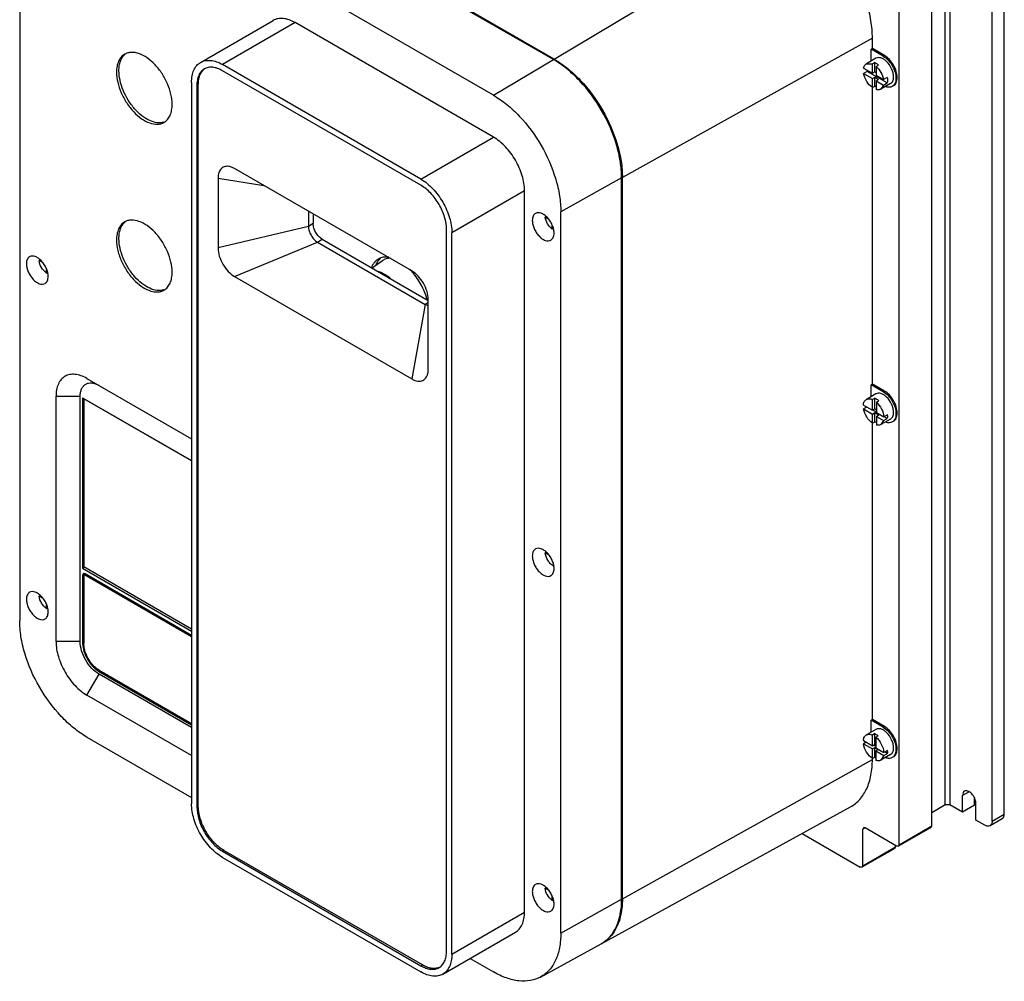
# Model space of a CAD drawing. Header units: millimetres. Extents: x 43 to 330, y 49 to 471.
# Tile 1 of 2: x 43 to 330, y 49 to 330. Entities that reach past the tile are written whole.
import ezdxf

# ---------------------------------------------------------------- set-up
doc = ezdxf.new("R2010")
doc.units = ezdxf.units.MM
doc.header["$LTSCALE"] = 33.844237
doc.layers.get('0').update_dxf_attribs({"linetype": 'CONTINUOUS'})

msp = doc.modelspace()

# ---------------------------------------------------------------- linework, layer by layer
at = {"color": 7}
for p, q in [((198.49, 318.61), (79.7, 387.19)), ((198.7, 318.75), (79.91, 387.33)), ((181.03, 308.17), (62.23, 376.76)), ((312.9, 100.92), (312.9, 374.94)), ((314.31, 374.94), (314.31, 100.92)), ((42.59, 365.42), (42.59, 154.76)), ((326.69, 96.23), (326.69, 365.34)), ((330.22, 98.27), (330.22, 367.39)), ((198.7, 318.75), (270.47, 361.63)), ((309.01, 94.84), (309.01, 346.32)), ((299.47, 89.33), (299.47, 340.81)), ((95.44, 317.79), (116.65, 330.03)), ((123.04, 329.4), (101.83, 317.15)), ((181.02, 295.93), (123.04, 329.4)), ((291.69, 324.89), (218.66, 284.17)), ((291.69, 321.83), (291.69, 324.89)), ((291.69, 321.83), (291.33, 321.62)), ((291.33, 318.16), (291.33, 321.62)), ((294.87, 319.58), (291.33, 321.62)), ((295.22, 319.78), (291.69, 321.83)), ((294.87, 319.58), (295.22, 319.78)), ((159.81, 283.68), (101.83, 317.15)), ((181.03, 308.17), (198.49, 318.61)), ((292.74, 318.97), (289.92, 317.34)), ((289.92, 317.34), (291.69, 317.31)), ((292.4, 317.72), (291.69, 317.31)), ((291.69, 314.65), (291.69, 317.31)), ((292.4, 315.05), (292.4, 317.72)), ((292.79, 316.58), (293.5, 316.99)), ((292.79, 316.58), (292.79, 314.01)), ((159.81, 281.88), (101.83, 315.36)), ((289.11, 316.13), (291.69, 314.65)), ((290.18, 315.15), (289.12, 314.54)), ((289.12, 314.54), (291.69, 313.05)), ((296.02, 311.78), (290.18, 315.15)), ((291.69, 314.65), (292.4, 315.05)), ((292.4, 315.05), (292.79, 314.83)), ((292.79, 314.01), (294.97, 312.75)), ((92.79, 311.94), (92.79, 101.28)), ((94.77, 311.28), (94.35, 311.04)), ((94.35, 311.04), (94.35, 100.38)), ((94.77, 100.63), (94.77, 311.28)), ((291.69, 313.05), (292.4, 313.46)), ((291.69, 310.41), (291.69, 313.05)), ((291.69, 310.41), (292.4, 310.82)), ((292.4, 313.46), (293.5, 312.83)), ((292.4, 310.82), (292.4, 313.46)), ((292.79, 312.42), (293.5, 312.83)), ((292.79, 312.42), (294.96, 311.16)), ((292.79, 312.42), (292.79, 309.87)), ((296.99, 311.61), (294.17, 309.98)), ((294.96, 311.16), (294.17, 309.98)), ((294.96, 311.16), (296.02, 311.78)), ((296.03, 313.37), (294.97, 312.75)), ((291.69, 223.84), (291.69, 310.41)), ((159.81, 283.68), (181.02, 295.93)), ((105.36, 286.77), (103.99, 287.33)), ((157.13, 256.88), (105.36, 286.77)), ((100.54, 283.99), (100.54, 263.58)), ((100.54, 283.99), (113.92, 281.83)), ((218.44, 284.06), (200.67, 274.15)), ((218.44, 73.4), (218.44, 284.06)), ((218.66, 73.52), (218.66, 284.17)), ((190.06, 280.27), (168.85, 268.03)), ((190.06, 69.62), (190.06, 280.27)), ((126.93, 274.32), (126.93, 269.87)), ((128.34, 273.5), (128.34, 270.69)), ((200.67, 63.49), (200.67, 274.15)), ((128.34, 270.69), (126.93, 269.87)), ((196.41, 272.75), (196.11, 272.57)), ((196.11, 272.57), (196.94, 272.09)), ((198.11, 269.1), (198.11, 270.38)), ((126.93, 269.87), (100.54, 263.58)), ((167.29, 58.27), (167.29, 268.92)), ((168.85, 57.37), (168.85, 268.03)), ((198.11, 269.1), (198.38, 269.26)), ((105.35, 255.24), (129.56, 265.32)), ((129.56, 265.32), (130.98, 266.13)), ((129.56, 265.32), (161.07, 247.12)), ((130.98, 266.13), (161.95, 248.25)), ((48.59, 260.11), (48.23, 259.91)), ((49.22, 259.34), (48.23, 259.91)), ((145.51, 257.74), (148.61, 259.91)), ((50.42, 256.23), (50.42, 257.31)), ((50.42, 256.23), (50.65, 256.37)), ((105.36, 255.23), (157.13, 225.35)), ((161.95, 247.63), (161.07, 247.12)), ((161.95, 228.13), (161.95, 248.53)), ((161.07, 247.12), (157.13, 225.34)), ((161.93, 227.64), (161.95, 228.13)), ((62.23, 225.48), (92.79, 207.83)), ((291.69, 223.84), (291.33, 223.64)), ((294.87, 221.6), (291.33, 223.64)), ((291.33, 220.18), (291.33, 223.64)), ((295.22, 221.8), (291.69, 223.84)), ((294.87, 221.6), (295.22, 221.8)), ((53.2, 148.64), (53.2, 220.26)), ((53.2, 220.26), (60.27, 220.26)), ((60.27, 148.64), (60.27, 220.26)), ((60.97, 219.85), (60.97, 170.04)), ((60.97, 219.85), (92.79, 201.48)), ((61.43, 219.59), (61.36, 219.55)), ((61.36, 219.55), (61.36, 170.56)), ((92.79, 201.4), (61.36, 219.55)), ((292.74, 220.99), (289.92, 219.36)), ((292.4, 219.74), (291.69, 219.33)), ((291.69, 216.19), (291.69, 219.33)), ((292.4, 216.6), (292.4, 219.74)), ((292.86, 218.54), (293.57, 218.95)), ((289.05, 217.72), (291.69, 216.19)), ((290.08, 217.12), (289.12, 216.56)), ((289.12, 216.56), (291.69, 215.08)), ((291.69, 216.19), (292.4, 216.6)), ((292.86, 215.63), (291.79, 216.25)), ((292.4, 216.6), (292.86, 216.33)), ((292.86, 218.54), (292.86, 215.51)), ((291.69, 215.08), (292.4, 215.49)), ((291.69, 212.43), (291.69, 215.08)), ((292.4, 215.49), (293.57, 214.81)), ((292.4, 212.84), (292.4, 215.49)), ((292.86, 215.51), (295.03, 214.26)), ((292.86, 214.4), (293.57, 214.81)), ((292.86, 214.4), (294.96, 213.19)), ((292.86, 214.4), (292.86, 211.87)), ((296.99, 213.63), (294.17, 212)), ((294.96, 213.19), (294.17, 212)), ((294.96, 213.19), (296.03, 213.8)), ((296.1, 214.87), (295.03, 214.26)), ((296.03, 213.8), (295.13, 214.32)), ((291.69, 212.43), (292.4, 212.84)), ((291.69, 125.86), (291.69, 212.43)), ((196.44, 174.76), (196.1, 174.56)), ((196.1, 174.56), (196.98, 174.05)), ((60.97, 170.04), (61.61, 170.41)), ((60.97, 170.04), (92.79, 151.68)), ((61.36, 170.56), (92.79, 152.41)), ((198.41, 170.79), (198.41, 171.17)), ((198.41, 170.79), (198.69, 170.95)), ((61.18, 168.46), (60.97, 168)), ((61.68, 168.41), (60.97, 168)), ((60.97, 168), (60.97, 148.23)), ((92.79, 150.04), (61.33, 168.21)), ((61.33, 168.21), (61.33, 148.04)), ((92.79, 150.45), (61.68, 168.41)), ((48.6, 162.13), (48.24, 161.92)), ((49.22, 161.35), (48.24, 161.92)), ((50.42, 158.28), (50.42, 159.33)), ((50.42, 158.28), (50.69, 158.44)), ((60.27, 148.64), (53.2, 148.64)), ((60.97, 148.23), (61.33, 148.43)), ((62.23, 132.98), (65.77, 139.11)), ((66.12, 140.13), (65.77, 139.92)), ((65.77, 139.92), (92.79, 124.32)), ((92.79, 123.51), (65.77, 139.11)), ((65.78, 140.32), (92.79, 124.73)), ((92.79, 115.34), (62.23, 132.98)), ((291.69, 125.86), (291.33, 125.66)), ((294.87, 123.62), (291.33, 125.66)), ((291.33, 122.2), (291.33, 125.66)), ((295.22, 123.82), (291.69, 125.86)), ((294.87, 123.62), (295.22, 123.82)), ((292.74, 123.01), (289.92, 121.38)), ((292.4, 121.76), (291.69, 121.35)), ((291.69, 118.18), (291.69, 121.35)), ((292.4, 118.59), (292.4, 121.76)), ((292.65, 120.75), (293.36, 121.15)), ((62.23, 120.74), (92.79, 103.09)), ((289.05, 119.71), (291.69, 118.18)), ((289.85, 119.24), (289.08, 118.8)), ((289.08, 118.8), (291.69, 117.29)), ((291.69, 118.18), (292.4, 118.59)), ((292.65, 117.96), (291.98, 118.35)), ((292.4, 118.59), (292.65, 118.44)), ((292.65, 120.75), (292.65, 117.63)), ((291.69, 117.29), (292.4, 117.7)), ((291.69, 114.45), (291.69, 117.29)), ((292.4, 117.7), (293.36, 117.15)), ((292.4, 114.86), (292.4, 117.7)), ((292.65, 117.63), (295.04, 116.25)), ((292.65, 116.74), (293.36, 117.15)), ((292.65, 116.74), (295, 115.38)), ((292.65, 116.74), (292.65, 113.95)), ((296.99, 115.65), (294.17, 114.02)), ((295, 115.38), (294.17, 114.02)), ((295, 115.38), (296.06, 115.99)), ((296.1, 116.86), (295.04, 116.25)), ((296.06, 115.99), (295.33, 116.42)), ((218.66, 73.52), (291.69, 114.23)), ((291.69, 114.45), (292.4, 114.86)), ((291.69, 114.23), (291.69, 114.45)), ((319.94, 104.78), (318.03, 103.68)), ((318.03, 98.78), (318.03, 103.68)), ((312.9, 100.92), (309.01, 98.67)), ((318.03, 98.78), (314.31, 100.92)), ((321.56, 100.82), (318.03, 98.78)), ((321.56, 100.82), (321.56, 102.75)), ((321.92, 96.53), (321.92, 101.43)), ((94.35, 100.38), (94.77, 100.63)), ((212.64, 60.49), (285.29, 100.39)), ((326.69, 96.23), (330.22, 98.27)), ((324.57, 95), (321.92, 96.53)), ((329.6, 96.89), (326.07, 94.85)), ((271.14, 92.62), (288.15, 82.79)), ((289.07, 94.27), (288.86, 93.82)), ((289.57, 94.22), (288.86, 93.82)), ((288.86, 83.2), (288.86, 93.82)), ((289.57, 94.22), (289.07, 94.27)), ((298.76, 88.92), (289.57, 94.22)), ((299.26, 88.87), (308.8, 94.38)), ((299.47, 89.33), (309.01, 94.84)), ((308.8, 94.38), (309.01, 94.84)), ((299.47, 89.33), (299.26, 88.87)), ((102.25, 87.67), (101.83, 87.43)), ((101.83, 87.43), (159.81, 53.95)), ((160.24, 54.2), (102.25, 87.67)), ((298.2, 88.26), (288.65, 82.74)), ((288.86, 83.2), (298.41, 88.71)), ((298.2, 88.26), (298.41, 88.71)), ((298.41, 88.71), (298.41, 89.12)), ((299.26, 88.87), (298.76, 88.92)), ((101.83, 85.63), (159.81, 52.15)), ((288.65, 82.74), (288.15, 82.79)), ((288.86, 83.2), (288.65, 82.74)), ((196.42, 76.78), (196.1, 76.6)), ((196.1, 76.6), (196.96, 76.1)), ((198.11, 73.05), (198.11, 74.42)), ((198.11, 73.05), (198.4, 73.21)), ((200.67, 63.49), (218.44, 73.4)), ((168.85, 57.37), (190.06, 69.62)), ((166.2, 51.52), (187.41, 63.77)), ((194.74, 50.68), (212.42, 60.39)), ((174.16, 56.12), (181.03, 52.15)), ((159.81, 53.95), (160.24, 54.2))]:
    msp.add_line(p, q, dxfattribs=at)
for centre, radius, start, end in [((75.92, 317.21), 3.91, 124.7195, 131.4983), ((290.64, 316.09), 1.45, 120.0894, 133.0135), ((295.21, 316.09), 5.11, 186.0017, 190.5351), ((75.92, 268.22), 3.91, 124.7195, 131.4983), ((143.55, 244.52), 18.26, 42.3221, 44.6966), ((143.11, 244.12), 18.84, 40.9419, 42.3241), ((293.18, 214.46), 2.92, 346.8884, 351.6572), ((291.83, 214.55), 4.28, 0.0457, 4.2786), ((294.67, 215.95), 3.84, 240.7478, 241.9479), ((67.51, 148.23), 6.54, 180.0112, 181.9798), ((69.04, 145.59), 6.54, 238.0207, 239.9893), ((292.42, 119.46), 3.39, 173.4403, 175.8532), ((292.94, 116.52), 3.17, 350.4046, 353.8185), ((291.86, 116.57), 4.25, 0.0375, 3.8743), ((294.99, 118.49), 4.46, 234.5137, 238.3738), ((192.35, 73.52), 26.31, 359.6322, 0.0003), ((207.9, 68.62), 9.39, 298.772, 299.3724), ((208.11, 68.75), 9.42, 297.4038, 297.8763), ((208.12, 68.74), 9.4, 297.8762, 298.7719), ((207.91, 68.61), 9.38, 299.3724, 300.0831)]:
    msp.add_arc(centre, radius, start, end, dxfattribs=at)
for points, knots in [([(291.69, 324.89), (291.69, 326.56), (291.38, 330.05), (289.71, 337.22), (285.84, 346), (280.17, 353.75), (274.8, 358.78), (271.93, 360.79), (270.47, 361.63)], [0, 0, 0, 0, 0.114257, 0.23754, 0.500001, 0.762462, 0.885743, 1, 1, 1, 1]), ([(123.04, 329.4), (122.48, 329.72), (121.36, 330.26), (119.65, 330.67), (118.04, 330.63), (117.07, 330.28), (116.65, 330.03)], [0, 0, 0, 0, 0.289775, 0.549069, 0.782225, 1, 1, 1, 1]), ([(73.26, 320.18), (72.88, 319.96), (72.17, 319.36), (71.41, 318.13), (70.96, 316.61), (70.87, 315.5), (70.87, 314.92)], [0, 0, 0, 0, 0.21778, 0.450924, 0.71026, 1, 1, 1, 1]), ([(71.58, 315.32), (71.58, 315.82), (71.65, 316.78), (71.97, 318.12), (72.52, 319.26), (73.05, 319.88), (73.33, 320.13)], [0, 0, 0, 0, 0.285141, 0.544939, 0.781174, 1, 1, 1, 1]), ([(87.14, 305.53), (87.14, 306.51), (86.86, 308.58), (85.84, 311.61), (84.25, 314.53), (82.25, 317.11), (79.97, 319.12), (77.6, 320.42), (75.59, 320.81), (74.16, 320.6), (73.54, 320.34), (73.26, 320.18)], [0, 0, 0, 0, 0.128751, 0.270397, 0.417617, 0.562023, 0.695751, 0.813065, 0.912472, 0.957121, 1, 1, 1, 1]), ([(294.87, 319.58), (295.4, 319.28), (296.39, 318.44), (297.56, 316.85), (298.35, 315.04), (298.58, 313.76), (298.58, 313.15)], [0, 0, 0, 0, 0.237252, 0.499999, 0.762746, 1, 1, 1, 1]), ([(298.94, 313.35), (298.94, 313.96), (298.71, 315.25), (297.91, 317.05), (296.75, 318.64), (295.75, 319.48), (295.22, 319.78)], [0, 0, 0, 0, 0.237254, 0.500001, 0.762748, 1, 1, 1, 1]), ([(92.79, 311.94), (92.79, 312.58), (92.89, 313.82), (93.39, 315.51), (94.23, 316.88), (95.02, 317.54), (95.44, 317.79)], [0, 0, 0, 0, 0.289776, 0.54907, 0.782226, 1, 1, 1, 1]), ([(95.44, 317.79), (95.86, 318.03), (96.83, 318.38), (98.44, 318.42), (100.15, 318.01), (101.27, 317.48), (101.83, 317.15)], [0, 0, 0, 0, 0.217775, 0.450931, 0.710225, 1, 1, 1, 1]), ([(218.44, 284.06), (218.44, 285.64), (218.15, 288.92), (216.58, 295.65), (212.94, 303.92), (207.6, 311.2), (202.55, 315.93), (199.86, 317.82), (198.49, 318.61)], [0, 0, 0, 0, 0.114257, 0.23754, 0.500001, 0.762462, 0.885743, 1, 1, 1, 1]), ([(198.7, 318.75), (200.07, 317.96), (202.77, 316.06), (207.82, 311.34), (213.16, 304.04), (216.81, 295.78), (218.38, 289.03), (218.66, 285.75), (218.66, 284.17)], [0, 0, 0, 0, 0.114257, 0.237538, 0.499999, 0.76246, 0.885743, 1, 1, 1, 1]), ([(289.11, 316.13), (289.12, 316.18), (289.16, 316.33), (289.22, 316.49), (289.27, 316.6)], [0, 0, 0, 0, 0.258688, 1, 1, 1, 1]), ([(289.27, 316.6), (289.29, 316.65), (289.39, 316.85), (289.53, 317.03), (289.65, 317.15)], [0, 0, 0, 0, 0.26198, 1, 1, 1, 1]), ([(292.4, 317.72), (292.49, 317.67), (292.89, 317.48), (293.25, 317.22), (293.5, 316.99)], [0, 0, 0, 0, 0.234004, 1, 1, 1, 1]), ([(295.82, 318.04), (295.57, 318.28), (295.06, 318.69), (294.23, 319.1), (293.44, 319.22), (292.94, 319.09), (292.74, 318.97)], [0, 0, 0, 0, 0.303924, 0.570477, 0.798322, 1, 1, 1, 1]), ([(292.79, 316.58), (293.35, 316.09), (294.29, 314.9), (294.84, 313.48), (294.97, 312.75)], [0, 0, 0, 0, 0.501151, 1, 1, 1, 1]), ([(297.87, 313.56), (297.87, 313.94), (297.76, 314.76), (297.19, 316.34), (296.44, 317.44), (295.82, 318.04)], [0, 0, 0, 0, 0.230532, 0.484746, 1, 1, 1, 1]), ([(70.87, 314.92), (70.87, 313.93), (71.15, 311.87), (72.18, 308.83), (73.76, 305.91), (75.77, 303.34), (78.04, 301.32), (80.41, 300.02), (82.42, 299.63), (83.85, 299.84), (84.47, 300.1), (84.76, 300.26)], [0, 0, 0, 0, 0.128751, 0.270397, 0.417617, 0.562023, 0.695751, 0.813065, 0.912472, 0.957121, 1, 1, 1, 1]), ([(84.73, 300.34), (84.1, 300.14), (82.64, 300.04), (80.41, 300.75), (78.16, 302.18), (76.05, 304.23), (74.2, 306.75), (72.76, 309.56), (71.83, 312.44), (71.58, 314.39), (71.58, 315.32)], [0, 0, 0, 0, 0.089055, 0.192509, 0.312837, 0.447413, 0.590566, 0.735146, 0.873748, 1, 1, 1, 1]), ([(96.54, 315.88), (96.19, 315.68), (95.54, 315.13), (94.84, 313.99), (94.43, 312.59), (94.35, 311.57), (94.35, 311.04)], [0, 0, 0, 0, 0.217783, 0.45091, 0.710297, 1, 1, 1, 1]), ([(94.77, 311.28), (94.77, 311.77), (94.84, 312.7), (95.18, 313.99), (95.74, 315.07), (96.28, 315.64), (96.57, 315.86)], [0, 0, 0, 0, 0.28681, 0.546649, 0.781841, 1, 1, 1, 1]), ([(101.83, 315.36), (101.36, 315.63), (100.44, 316.06), (99.02, 316.41), (97.69, 316.37), (96.89, 316.08), (96.54, 315.88)], [0, 0, 0, 0, 0.289702, 0.549088, 0.782216, 1, 1, 1, 1]), ([(291.69, 310.41), (291.03, 310.89), (289.92, 312.16), (289.27, 313.72), (289.12, 314.54)], [0, 0, 0, 0, 0.493966, 1, 1, 1, 1]), ([(296.99, 311.61), (297.13, 311.69), (297.4, 311.91), (297.68, 312.37), (297.84, 312.93), (297.87, 313.34), (297.87, 313.56)], [0, 0, 0, 0, 0.217724, 0.450873, 0.710468, 1, 1, 1, 1]), ([(297.49, 310.75), (297.25, 310.6), (296.63, 310.43), (296.01, 310.54), (295.7, 310.63)], [0, 0, 0, 0, 0.468842, 1, 1, 1, 1]), ([(296.11, 312.54), (296.11, 312.47), (296.1, 312.22), (296.07, 311.96), (296.02, 311.78)], [0, 0, 0, 0, 0.262265, 1, 1, 1, 1]), ([(296.03, 313.37), (296.04, 313.3), (296.09, 313.02), (296.11, 312.74), (296.11, 312.54)], [0, 0, 0, 0, 0.259293, 1, 1, 1, 1]), ([(298.58, 313.15), (298.58, 312.88), (298.54, 312.38), (298.34, 311.68), (297.99, 311.12), (297.67, 310.85), (297.49, 310.75)], [0, 0, 0, 0, 0.28954, 0.549117, 0.782255, 1, 1, 1, 1]), ([(297.85, 310.95), (298.02, 311.05), (298.35, 311.32), (298.69, 311.89), (298.89, 312.58), (298.94, 313.09), (298.94, 313.35)], [0, 0, 0, 0, 0.217745, 0.450883, 0.71046, 1, 1, 1, 1]), ([(181.03, 308.17), (182.37, 307.4), (185.03, 305.53), (190, 300.88), (195.25, 293.71), (198.84, 285.57), (200.38, 278.94), (200.67, 275.7), (200.67, 274.15)], [0, 0, 0, 0, 0.114257, 0.237538, 0.499999, 0.76246, 0.885743, 1, 1, 1, 1]), ([(293.58, 309.79), (293.52, 309.78), (293.26, 309.77), (292.99, 309.81), (292.79, 309.87)], [0, 0, 0, 0, 0.23688, 1, 1, 1, 1]), ([(294.17, 309.98), (294.03, 309.9), (293.84, 309.83), (293.64, 309.8), (293.58, 309.79)], [0, 0, 0, 0, 0.742969, 1, 1, 1, 1]), ([(84.76, 300.26), (85.13, 300.48), (85.84, 301.08), (86.6, 302.31), (87.05, 303.84), (87.14, 304.94), (87.14, 305.53)], [0, 0, 0, 0, 0.21778, 0.450924, 0.71026, 1, 1, 1, 1]), ([(190.06, 280.27), (190.06, 281.75), (189.51, 284.88), (187.57, 289.27), (184.74, 293.14), (182.31, 295.18), (181.02, 295.93)], [0, 0, 0, 0, 0.237229, 0.500001, 0.762772, 1, 1, 1, 1]), ([(103.99, 287.33), (103.54, 287.44), (102.83, 287.48), (101.99, 287.17), (101.28, 286.64), (100.66, 285.54), (100.54, 284.53), (100.54, 283.99)], [0, 0, 0, 0, 0.245462, 0.358035, 0.470024, 0.711456, 1, 1, 1, 1]), ([(159.81, 283.68), (161.09, 282.94), (163.52, 280.89), (166.36, 277.02), (168.29, 272.63), (168.85, 269.51), (168.85, 268.03)], [0, 0, 0, 0, 0.237228, 0.499999, 0.762771, 1, 1, 1, 1]), ([(167.29, 268.92), (167.29, 270.15), (166.83, 272.74), (165.23, 276.37), (162.88, 279.58), (160.87, 281.27), (159.81, 281.88)], [0, 0, 0, 0, 0.237241, 0.500001, 0.76276, 1, 1, 1, 1]), ([(193.27, 273.67), (193.12, 273.59), (192.85, 273.35), (192.55, 272.87), (192.37, 272.27), (192.34, 271.84), (192.34, 271.61)], [0, 0, 0, 0, 0.217724, 0.450873, 0.710468, 1, 1, 1, 1]), ([(198.7, 267.94), (198.7, 268.32), (198.6, 269.13), (198.19, 270.32), (197.58, 271.46), (196.79, 272.47), (195.9, 273.26), (194.97, 273.76), (194.06, 273.95), (193.5, 273.8), (193.27, 273.67)], [0, 0, 0, 0, 0.128825, 0.270598, 0.417898, 0.562393, 0.696206, 0.813598, 0.913066, 1, 1, 1, 1]), ([(73.26, 271.19), (72.88, 270.97), (72.17, 270.37), (71.41, 269.14), (70.96, 267.62), (70.87, 266.51), (70.87, 265.93)], [0, 0, 0, 0, 0.21778, 0.450924, 0.71026, 1, 1, 1, 1]), ([(71.58, 266.33), (71.58, 266.83), (71.65, 267.79), (71.97, 269.13), (72.52, 270.27), (73.05, 270.89), (73.33, 271.14)], [0, 0, 0, 0, 0.285141, 0.544939, 0.781174, 1, 1, 1, 1]), ([(87.14, 256.54), (87.14, 257.52), (86.86, 259.59), (85.84, 262.62), (84.25, 265.54), (82.25, 268.12), (79.97, 270.13), (77.6, 271.43), (75.59, 271.82), (74.16, 271.61), (73.54, 271.35), (73.26, 271.19)], [0, 0, 0, 0, 0.128751, 0.270397, 0.417617, 0.562023, 0.695751, 0.813065, 0.912472, 0.957121, 1, 1, 1, 1]), ([(130.98, 266.13), (130.6, 266.35), (129.89, 266.94), (129.07, 268.07), (128.51, 269.35), (128.34, 270.26), (128.34, 270.69)], [0, 0, 0, 0, 0.237252, 0.499999, 0.762746, 1, 1, 1, 1]), ([(192.34, 271.61), (192.34, 271.23), (192.45, 270.42), (192.85, 269.23), (193.47, 268.09), (194.25, 267.08), (195.14, 266.29), (196.07, 265.78), (196.98, 265.6), (197.55, 265.75), (197.77, 265.88)], [0, 0, 0, 0, 0.128825, 0.270598, 0.417898, 0.562393, 0.696206, 0.813598, 0.913066, 1, 1, 1, 1]), ([(198.11, 269.1), (197.57, 269.52), (196.7, 270.6), (196.2, 271.9), (196.11, 272.57)], [0, 0, 0, 0, 0.500099, 1, 1, 1, 1]), ([(126.93, 269.87), (126.93, 269.44), (127.09, 268.53), (127.66, 267.25), (128.48, 266.13), (129.19, 265.53), (129.56, 265.32)], [0, 0, 0, 0, 0.237221, 0.499998, 0.762775, 1, 1, 1, 1]), ([(197.77, 265.88), (197.92, 265.96), (198.2, 266.2), (198.49, 266.68), (198.67, 267.28), (198.7, 267.71), (198.7, 267.94)], [0, 0, 0, 0, 0.217724, 0.450873, 0.710468, 1, 1, 1, 1]), ([(70.87, 265.93), (70.87, 264.88), (71.18, 262.68), (72.33, 259.46), (74.08, 256.41), (75.61, 254.6), (76.44, 253.8)], [0, 0, 0, 0, 0.230033, 0.48366, 0.745917, 1, 1, 1, 1]), ([(84.73, 251.35), (84.1, 251.15), (82.64, 251.05), (80.41, 251.76), (78.16, 253.19), (76.05, 255.24), (74.2, 257.76), (72.76, 260.57), (71.83, 263.45), (71.58, 265.4), (71.58, 266.33)], [0, 0, 0, 0, 0.089055, 0.192509, 0.312837, 0.447413, 0.590566, 0.735146, 0.873748, 1, 1, 1, 1]), ([(100.54, 263.58), (100.54, 262.79), (100.84, 261.12), (101.87, 258.78), (103.38, 256.72), (104.68, 255.63), (105.36, 255.23)], [0, 0, 0, 0, 0.23729, 0.500049, 0.762776, 1, 1, 1, 1]), ([(45.49, 261.01), (45.34, 260.93), (45.06, 260.69), (44.76, 260.21), (44.59, 259.61), (44.55, 259.18), (44.55, 258.95)], [0, 0, 0, 0, 0.217724, 0.450873, 0.710468, 1, 1, 1, 1]), ([(44.55, 258.95), (44.55, 258.57), (44.66, 257.76), (45.06, 256.57), (45.68, 255.43), (46.47, 254.42), (47.36, 253.63), (48.29, 253.13), (49.2, 252.94), (49.76, 253.09), (49.99, 253.22)], [0, 0, 0, 0, 0.128825, 0.270598, 0.417898, 0.562393, 0.696206, 0.813598, 0.913066, 1, 1, 1, 1]), ([(50.92, 255.28), (50.92, 255.66), (50.81, 256.47), (50.41, 257.66), (49.79, 258.8), (49, 259.81), (48.11, 260.6), (47.18, 261.11), (46.28, 261.29), (45.71, 261.14), (45.49, 261.01)], [0, 0, 0, 0, 0.128825, 0.270598, 0.417898, 0.562393, 0.696206, 0.813598, 0.913066, 1, 1, 1, 1]), ([(50.42, 256.23), (49.83, 256.65), (48.86, 257.79), (48.32, 259.19), (48.23, 259.91)], [0, 0, 0, 0, 0.497443, 1, 1, 1, 1]), ([(147.36, 260.36), (147.13, 260.23), (146.7, 259.92), (145.95, 259.13), (145.54, 258.38), (145.34, 257.85)], [0, 0, 0, 0, 0.237412, 0.48037, 1, 1, 1, 1]), ([(146.75, 258.67), (146.9, 259.06), (147.26, 259.78), (147.79, 260.41), (148.08, 260.67)], [0, 0, 0, 0, 0.518054, 1, 1, 1, 1]), ([(150.44, 260.87), (149.9, 260.95), (149.07, 260.96), (148.04, 260.7), (147.58, 260.48), (147.36, 260.36)], [0, 0, 0, 0, 0.518719, 0.761994, 1, 1, 1, 1]), ([(150.78, 260.61), (150.58, 260.6), (150.19, 260.56), (149.62, 260.42), (149.09, 260.21), (148.77, 260.02), (148.61, 259.91)], [0, 0, 0, 0, 0.259166, 0.510041, 0.755807, 1, 1, 1, 1]), ([(84.76, 251.27), (85.13, 251.49), (85.84, 252.09), (86.6, 253.32), (87.05, 254.84), (87.14, 255.95), (87.14, 256.54)], [0, 0, 0, 0, 0.21778, 0.450924, 0.71026, 1, 1, 1, 1]), ([(147.3, 256.78), (147.46, 256.74), (148.09, 256.53), (148.69, 256.24), (149.13, 255.98)], [0, 0, 0, 0, 0.237671, 1, 1, 1, 1]), ([(161.95, 248.53), (161.95, 249.32), (161.65, 250.99), (160.62, 253.33), (159.11, 255.4), (157.81, 256.49), (157.13, 256.88)], [0, 0, 0, 0, 0.23729, 0.500049, 0.762776, 1, 1, 1, 1]), ([(161.56, 248.7), (161.16, 250.12), (160.01, 252.88), (158.32, 255.34), (157.35, 256.47)], [0, 0, 0, 0, 0.497141, 1, 1, 1, 1]), ([(49.99, 253.22), (50.13, 253.3), (50.41, 253.54), (50.71, 254.02), (50.88, 254.62), (50.92, 255.05), (50.92, 255.28)], [0, 0, 0, 0, 0.217724, 0.450873, 0.710468, 1, 1, 1, 1]), ([(76.44, 253.8), (77.12, 253.15), (78.49, 252.04), (80.72, 250.94), (82.59, 250.65), (83.91, 250.87), (84.49, 251.12), (84.76, 251.27)], [0, 0, 0, 0, 0.303508, 0.5697, 0.797249, 0.900447, 1, 1, 1, 1]), ([(149.13, 255.98), (149.28, 255.89), (149.92, 255.5), (150.52, 255.05), (150.95, 254.67)], [0, 0, 0, 0, 0.240027, 1, 1, 1, 1]), ([(161.07, 247.12), (161.15, 247.08), (161.44, 246.93), (161.76, 246.82), (161.99, 246.78)], [0, 0, 0, 0, 0.268641, 1, 1, 1, 1]), ([(157.13, 225.35), (157.41, 225.18), (157.97, 224.91), (158.84, 224.69), (159.65, 224.67), (160.39, 224.89), (161.02, 225.32), (161.49, 225.95), (161.81, 226.74), (161.9, 227.33), (161.93, 227.64)], [0, 0, 0, 0, 0.146947, 0.279477, 0.399056, 0.510208, 0.619562, 0.734287, 0.860065, 1, 1, 1, 1]), ([(62.23, 225.48), (61.67, 225.8), (60.56, 226.33), (58.84, 226.75), (57.23, 226.7), (55.8, 226.19), (54.63, 225.2), (53.79, 223.83), (53.29, 222.14), (53.2, 220.91), (53.2, 220.26)], [0, 0, 0, 0, 0.144887, 0.274533, 0.391111, 0.499998, 0.608885, 0.725464, 0.855111, 1, 1, 1, 1]), ([(60.27, 220.26), (60.27, 220.65), (60.33, 221.4), (60.63, 222.43), (61.14, 223.27), (61.85, 223.87), (62.72, 224.18), (63.7, 224.21), (64.75, 223.96), (65.43, 223.63), (65.77, 223.44)], [0, 0, 0, 0, 0.144852, 0.274546, 0.39111, 0.500002, 0.608894, 0.725457, 0.855149, 1, 1, 1, 1]), ([(294.87, 221.6), (295.4, 221.3), (296.39, 220.46), (297.56, 218.86), (298.35, 217.06), (298.58, 215.78), (298.58, 215.17)], [0, 0, 0, 0, 0.237252, 0.499999, 0.762746, 1, 1, 1, 1]), ([(298.94, 215.37), (298.94, 215.98), (298.71, 217.27), (297.91, 219.07), (296.75, 220.66), (295.75, 221.5), (295.22, 221.8)], [0, 0, 0, 0, 0.237254, 0.500001, 0.762748, 1, 1, 1, 1]), ([(289.05, 217.72), (289.08, 218.06), (289.22, 218.7), (289.66, 219.21), (289.92, 219.36)], [0, 0, 0, 0, 0.543156, 1, 1, 1, 1]), ([(289.92, 219.36), (290.16, 219.5), (290.79, 219.64), (291.39, 219.46), (291.69, 219.33)], [0, 0, 0, 0, 0.459217, 1, 1, 1, 1]), ([(292.4, 219.74), (292.5, 219.69), (292.92, 219.48), (293.3, 219.19), (293.57, 218.95)], [0, 0, 0, 0, 0.233193, 1, 1, 1, 1]), ([(295.82, 220.06), (295.57, 220.3), (295.06, 220.71), (294.23, 221.12), (293.44, 221.24), (292.94, 221.11), (292.74, 220.99)], [0, 0, 0, 0, 0.303924, 0.570477, 0.798322, 1, 1, 1, 1]), ([(297.87, 215.58), (297.87, 215.96), (297.76, 216.78), (297.19, 218.36), (296.44, 219.46), (295.82, 220.06)], [0, 0, 0, 0, 0.230532, 0.484746, 1, 1, 1, 1]), ([(291.69, 212.43), (291.03, 212.91), (289.92, 214.19), (289.27, 215.74), (289.12, 216.56)], [0, 0, 0, 0, 0.494025, 1, 1, 1, 1]), ([(292.86, 218.54), (293.48, 217.99), (294.46, 216.64), (294.98, 215.06), (295.03, 214.26)], [0, 0, 0, 0, 0.509436, 1, 1, 1, 1]), ([(296.11, 214.56), (296.11, 214.51), (296.1, 214.34), (296.09, 214.17), (296.07, 214.04)], [0, 0, 0, 0, 0.25785, 1, 1, 1, 1]), ([(296.99, 213.63), (297.13, 213.71), (297.4, 213.93), (297.68, 214.39), (297.84, 214.95), (297.87, 215.36), (297.87, 215.58)], [0, 0, 0, 0, 0.217724, 0.450873, 0.710468, 1, 1, 1, 1]), ([(298.58, 215.17), (298.58, 214.9), (298.54, 214.4), (298.34, 213.7), (297.99, 213.14), (297.67, 212.87), (297.49, 212.77)], [0, 0, 0, 0, 0.28954, 0.549117, 0.782255, 1, 1, 1, 1]), ([(297.85, 212.97), (298.02, 213.07), (298.35, 213.34), (298.69, 213.91), (298.89, 214.6), (298.94, 215.11), (298.94, 215.37)], [0, 0, 0, 0, 0.217745, 0.450883, 0.71046, 1, 1, 1, 1]), ([(293.66, 211.82), (293.59, 211.81), (293.33, 211.78), (293.06, 211.82), (292.86, 211.87)], [0, 0, 0, 0, 0.237191, 1, 1, 1, 1]), ([(294.17, 212), (294.05, 211.93), (293.88, 211.86), (293.7, 211.83), (293.66, 211.82)], [0, 0, 0, 0, 0.744401, 1, 1, 1, 1]), ([(297.49, 212.77), (297.25, 212.62), (296.63, 212.45), (296.01, 212.56), (295.7, 212.65)], [0, 0, 0, 0, 0.468842, 1, 1, 1, 1]), ([(193.27, 175.69), (193.12, 175.6), (192.85, 175.37), (192.55, 174.89), (192.37, 174.29), (192.34, 173.86), (192.34, 173.63)], [0, 0, 0, 0, 0.217724, 0.450873, 0.710468, 1, 1, 1, 1]), ([(198.7, 169.96), (198.7, 170.34), (198.6, 171.15), (198.19, 172.34), (197.58, 173.48), (196.79, 174.49), (195.9, 175.28), (194.97, 175.78), (194.06, 175.97), (193.5, 175.82), (193.27, 175.69)], [0, 0, 0, 0, 0.128825, 0.270598, 0.417898, 0.562393, 0.696206, 0.813598, 0.913066, 1, 1, 1, 1]), ([(192.34, 173.63), (192.34, 173.25), (192.45, 172.44), (192.85, 171.25), (193.47, 170.11), (194.25, 169.1), (195.14, 168.31), (196.07, 167.8), (196.98, 167.62), (197.55, 167.77), (197.77, 167.9)], [0, 0, 0, 0, 0.128825, 0.270598, 0.417898, 0.562393, 0.696206, 0.813598, 0.913066, 1, 1, 1, 1]), ([(198.41, 170.79), (198.11, 170.98), (197.53, 171.48), (196.62, 172.69), (196.18, 173.8), (196.1, 174.56)], [0, 0, 0, 0, 0.23724, 0.496344, 1, 1, 1, 1]), ([(197.77, 167.9), (197.92, 167.98), (198.2, 168.22), (198.49, 168.7), (198.67, 169.29), (198.7, 169.73), (198.7, 169.96)], [0, 0, 0, 0, 0.217724, 0.450873, 0.710468, 1, 1, 1, 1]), ([(61.68, 168.41), (61.65, 168.43), (61.54, 168.48), (61.42, 168.51), (61.33, 168.51)], [0, 0, 0, 0, 0.278906, 1, 1, 1, 1]), ([(45.49, 163.03), (45.34, 162.95), (45.06, 162.71), (44.76, 162.23), (44.59, 161.63), (44.55, 161.2), (44.55, 160.97)], [0, 0, 0, 0, 0.217724, 0.450873, 0.710468, 1, 1, 1, 1]), ([(50.92, 157.3), (50.92, 157.68), (50.81, 158.49), (50.41, 159.68), (49.79, 160.82), (49, 161.83), (48.11, 162.62), (47.18, 163.13), (46.28, 163.31), (45.71, 163.16), (45.49, 163.03)], [0, 0, 0, 0, 0.128825, 0.270598, 0.417898, 0.562393, 0.696206, 0.813598, 0.913066, 1, 1, 1, 1]), ([(50.42, 158.28), (49.84, 158.69), (48.87, 159.82), (48.33, 161.2), (48.24, 161.92)], [0, 0, 0, 0, 0.496831, 1, 1, 1, 1]), ([(44.55, 160.97), (44.55, 160.59), (44.66, 159.78), (45.06, 158.59), (45.68, 157.45), (46.47, 156.44), (47.36, 155.65), (48.29, 155.15), (49.2, 154.96), (49.76, 155.11), (49.99, 155.24)], [0, 0, 0, 0, 0.128825, 0.270598, 0.417898, 0.562393, 0.696206, 0.813598, 0.913066, 1, 1, 1, 1]), ([(49.99, 155.24), (50.13, 155.32), (50.41, 155.56), (50.71, 156.04), (50.88, 156.64), (50.92, 157.07), (50.92, 157.3)], [0, 0, 0, 0, 0.217724, 0.450873, 0.710468, 1, 1, 1, 1]), ([(62.23, 120.74), (60.89, 121.51), (58.23, 123.38), (53.26, 128.03), (48, 135.2), (44.42, 143.34), (42.87, 149.97), (42.59, 153.21), (42.59, 154.76)], [0, 0, 0, 0, 0.114257, 0.237538, 0.499999, 0.76246, 0.885743, 1, 1, 1, 1]), ([(53.2, 148.64), (53.2, 147.15), (53.75, 144.03), (55.69, 139.64), (58.52, 135.77), (60.95, 133.72), (62.23, 132.98)], [0, 0, 0, 0, 0.237229, 0.500001, 0.762772, 1, 1, 1, 1]), ([(65.77, 139.11), (64.99, 139.56), (63.51, 140.8), (61.78, 143.16), (60.61, 145.83), (60.27, 147.73), (60.27, 148.64)], [0, 0, 0, 0, 0.23724, 0.499999, 0.762759, 1, 1, 1, 1]), ([(60.98, 148), (61, 147.25), (61.31, 145.67), (62.3, 143.46), (63.73, 141.49), (64.94, 140.44), (65.58, 140.04)], [0, 0, 0, 0, 0.238531, 0.500001, 0.761471, 1, 1, 1, 1]), ([(65.78, 140.32), (65.48, 140.5), (64.88, 140.92), (64.05, 141.7), (63.28, 142.61), (62.61, 143.64), (62.06, 144.73), (61.65, 145.85), (61.39, 146.96), (61.33, 147.69), (61.33, 148.04)], [0, 0, 0, 0, 0.114158, 0.237325, 0.366976, 0.499999, 0.633022, 0.762674, 0.885841, 1, 1, 1, 1]), ([(298.94, 117.39), (298.94, 118), (298.71, 119.29), (297.91, 121.09), (296.75, 122.68), (295.75, 123.52), (295.22, 123.82)], [0, 0, 0, 0, 0.237254, 0.500001, 0.762748, 1, 1, 1, 1]), ([(289.06, 119.85), (289.1, 120.17), (289.25, 120.77), (289.68, 121.24), (289.92, 121.38)], [0, 0, 0, 0, 0.540191, 1, 1, 1, 1]), ([(289.92, 121.38), (290.16, 121.52), (290.79, 121.66), (291.39, 121.48), (291.69, 121.35)], [0, 0, 0, 0, 0.459216, 1, 1, 1, 1]), ([(292.4, 121.76), (292.48, 121.72), (292.82, 121.55), (293.13, 121.34), (293.36, 121.15)], [0, 0, 0, 0, 0.235752, 1, 1, 1, 1]), ([(295.82, 122.08), (295.57, 122.32), (295.06, 122.73), (294.23, 123.14), (293.44, 123.26), (292.94, 123.13), (292.74, 123.01)], [0, 0, 0, 0, 0.303924, 0.570477, 0.798322, 1, 1, 1, 1]), ([(294.87, 123.62), (295.4, 123.31), (296.39, 122.48), (297.56, 120.88), (298.35, 119.08), (298.58, 117.8), (298.58, 117.19)], [0, 0, 0, 0, 0.237252, 0.499999, 0.762746, 1, 1, 1, 1]), ([(297.87, 117.6), (297.87, 117.98), (297.76, 118.8), (297.19, 120.38), (296.44, 121.48), (295.82, 122.08)], [0, 0, 0, 0, 0.230532, 0.484746, 1, 1, 1, 1]), ([(291.69, 114.45), (291, 114.95), (289.85, 116.3), (289.2, 117.94), (289.08, 118.8)], [0, 0, 0, 0, 0.496786, 1, 1, 1, 1]), ([(292.65, 120.75), (293.33, 120.19), (294.41, 118.79), (294.98, 117.1), (295.04, 116.25)], [0, 0, 0, 0, 0.506625, 1, 1, 1, 1]), ([(296.99, 115.65), (297.13, 115.73), (297.4, 115.95), (297.68, 116.41), (297.84, 116.97), (297.87, 117.38), (297.87, 117.6)], [0, 0, 0, 0, 0.217724, 0.450873, 0.710468, 1, 1, 1, 1]), ([(298.22, 115.56), (298.18, 115.48), (297.99, 115.17), (297.72, 114.92), (297.49, 114.79)], [0, 0, 0, 0, 0.262706, 1, 1, 1, 1]), ([(297.85, 114.99), (297.9, 115.02), (298.12, 115.17), (298.31, 115.36), (298.43, 115.52)], [0, 0, 0, 0, 0.245897, 1, 1, 1, 1]), ([(298.58, 117.19), (298.58, 117.04), (298.56, 116.48), (298.42, 115.92), (298.22, 115.56)], [0, 0, 0, 0, 0.274179, 1, 1, 1, 1]), ([(298.43, 115.52), (298.51, 115.64), (298.84, 116.21), (298.94, 116.89), (298.94, 117.39)], [0, 0, 0, 0, 0.22429, 1, 1, 1, 1]), ([(285.29, 100.39), (286.3, 100.95), (288.21, 102.49), (290.24, 105.73), (291.45, 109.75), (291.69, 112.69), (291.69, 114.23)], [0, 0, 0, 0, 0.217826, 0.450672, 0.709801, 1, 1, 1, 1]), ([(293.43, 113.82), (293.37, 113.82), (293.11, 113.83), (292.84, 113.88), (292.65, 113.95)], [0, 0, 0, 0, 0.236632, 1, 1, 1, 1]), ([(294.17, 114.02), (294.11, 113.99), (293.88, 113.87), (293.63, 113.83), (293.43, 113.82)], [0, 0, 0, 0, 0.244098, 1, 1, 1, 1]), ([(297.49, 114.79), (297.25, 114.64), (296.63, 114.47), (296.01, 114.58), (295.7, 114.67)], [0, 0, 0, 0, 0.468842, 1, 1, 1, 1]), ([(318.6, 104.93), (318.41, 104.83), (318.09, 104.43), (318.03, 103.94), (318.03, 103.68)], [0, 0, 0, 0, 0.44917, 1, 1, 1, 1]), ([(321.92, 101.43), (321.92, 101.92), (321.65, 102.94), (320.95, 104.02), (320.2, 104.68), (319.63, 104.99), (319.08, 105.1), (318.73, 105.01), (318.6, 104.93)], [0, 0, 0, 0, 0.269904, 0.561308, 0.69545, 0.813135, 0.912853, 1, 1, 1, 1]), ([(101.83, 85.63), (100.55, 86.37), (98.12, 88.41), (95.28, 92.29), (93.35, 96.68), (92.79, 99.8), (92.79, 101.28)], [0, 0, 0, 0, 0.237228, 0.499999, 0.762771, 1, 1, 1, 1]), ([(312.9, 100.92), (313.11, 101.04), (313.61, 101.14), (314.11, 101.04), (314.31, 100.92)], [0, 0, 0, 0, 0.499999, 1, 1, 1, 1]), ([(94.35, 100.38), (94.35, 99.16), (94.81, 96.57), (96.41, 92.94), (98.76, 89.73), (100.77, 88.04), (101.83, 87.43)], [0, 0, 0, 0, 0.237241, 0.500001, 0.76276, 1, 1, 1, 1]), ([(102.25, 87.67), (101.19, 88.28), (99.18, 89.98), (96.83, 93.18), (95.23, 96.82), (94.77, 99.4), (94.77, 100.63)], [0, 0, 0, 0, 0.23724, 0.499999, 0.762759, 1, 1, 1, 1]), ([(329.6, 96.89), (329.81, 97.01), (330.16, 97.45), (330.22, 97.98), (330.22, 98.27)], [0, 0, 0, 0, 0.449166, 1, 1, 1, 1]), ([(326.07, 94.85), (325.87, 94.74), (325.31, 94.65), (324.82, 94.86), (324.57, 95)], [0, 0, 0, 0, 0.449168, 1, 1, 1, 1]), ([(326.69, 96.23), (326.69, 95.94), (326.62, 95.41), (326.27, 94.97), (326.07, 94.85)], [0, 0, 0, 0, 0.550834, 1, 1, 1, 1]), ([(193.27, 77.71), (193.12, 77.62), (192.85, 77.39), (192.55, 76.91), (192.37, 76.31), (192.34, 75.88), (192.34, 75.65)], [0, 0, 0, 0, 0.217724, 0.450873, 0.710468, 1, 1, 1, 1]), ([(198.7, 71.98), (198.7, 72.36), (198.6, 73.17), (198.19, 74.36), (197.58, 75.5), (196.79, 76.51), (195.9, 77.3), (194.97, 77.8), (194.06, 77.99), (193.5, 77.84), (193.27, 77.71)], [0, 0, 0, 0, 0.128825, 0.270598, 0.417898, 0.562393, 0.696206, 0.813598, 0.913066, 1, 1, 1, 1]), ([(192.34, 75.65), (192.34, 75.27), (192.45, 74.46), (192.85, 73.27), (193.47, 72.13), (194.25, 71.12), (195.14, 70.33), (196.07, 69.82), (196.98, 69.64), (197.55, 69.79), (197.77, 69.92)], [0, 0, 0, 0, 0.128825, 0.270598, 0.417898, 0.562393, 0.696206, 0.813598, 0.913066, 1, 1, 1, 1]), ([(198.11, 73.05), (197.56, 73.47), (196.67, 74.58), (196.18, 75.91), (196.1, 76.6)], [0, 0, 0, 0, 0.501414, 1, 1, 1, 1]), ([(197.77, 69.92), (197.92, 70), (198.2, 70.24), (198.49, 70.72), (198.67, 71.31), (198.7, 71.75), (198.7, 71.98)], [0, 0, 0, 0, 0.217724, 0.450873, 0.710468, 1, 1, 1, 1]), ([(212.61, 60.49), (213.54, 61.03), (215.27, 62.5), (217.12, 65.53), (218.22, 69.26), (218.44, 71.97), (218.44, 73.4)], [0, 0, 0, 0, 0.217769, 0.45097, 0.710227, 1, 1, 1, 1]), ([(218.66, 73.35), (218.65, 71.91), (218.42, 69.19), (217.27, 65.46), (215.37, 62.45), (213.59, 61.01), (212.64, 60.49)], [0, 0, 0, 0, 0.289787, 0.548751, 0.781768, 1, 1, 1, 1]), ([(187.41, 63.77), (187.84, 64.01), (188.62, 64.67), (189.46, 66.05), (189.96, 67.74), (190.06, 68.97), (190.06, 69.62)], [0, 0, 0, 0, 0.217774, 0.45093, 0.710224, 1, 1, 1, 1]), ([(200.67, 63.49), (200.67, 62.06), (200.45, 59.35), (199.33, 55.63), (197.45, 52.62), (195.68, 51.2), (194.74, 50.68)], [0, 0, 0, 0, 0.290199, 0.549328, 0.782174, 1, 1, 1, 1]), ([(165.1, 53.43), (165.45, 53.63), (166.1, 54.18), (166.8, 55.31), (167.21, 56.71), (167.29, 57.73), (167.29, 58.27)], [0, 0, 0, 0, 0.217783, 0.45091, 0.710297, 1, 1, 1, 1]), ([(168.85, 57.37), (168.85, 56.72), (168.75, 55.49), (168.25, 53.8), (167.41, 52.43), (166.62, 51.76), (166.2, 51.52)], [0, 0, 0, 0, 0.289776, 0.54907, 0.782226, 1, 1, 1, 1]), ([(159.81, 53.95), (160.28, 53.68), (161.2, 53.24), (162.62, 52.9), (163.95, 52.93), (164.75, 53.22), (165.1, 53.43)], [0, 0, 0, 0, 0.289702, 0.549088, 0.782216, 1, 1, 1, 1]), ([(166.2, 51.52), (165.78, 51.28), (164.81, 50.93), (163.2, 50.89), (161.49, 51.3), (160.37, 51.83), (159.81, 52.15)], [0, 0, 0, 0, 0.217775, 0.450931, 0.710225, 1, 1, 1, 1]), ([(165.1, 53.46), (164.76, 53.32), (164, 53.14), (162.78, 53.19), (161.49, 53.55), (160.66, 53.95), (160.24, 54.2)], [0, 0, 0, 0, 0.21816, 0.453352, 0.713191, 1, 1, 1, 1]), ([(194.74, 50.68), (193.83, 50.18), (191.74, 49.46), (188.29, 49.41), (184.62, 50.32), (182.23, 51.46), (181.03, 52.15)], [0, 0, 0, 0, 0.217752, 0.451263, 0.710618, 1, 1, 1, 1])]:
    msp.add_open_spline(points, degree=3, knots=knots, dxfattribs=at)
for points in [[(292.77, 310.59), (292.64, 310.66), (292.52, 310.74), (292.4, 310.82)], [(292.79, 212.59), (292.66, 212.67), (292.53, 212.75), (292.4, 212.84)], [(61.33, 168.51), (61.28, 168.5), (61.23, 168.49), (61.18, 168.46)], [(296.11, 116.58), (296.11, 116.44), (296.1, 116.31), (296.09, 116.18)]]:
    msp.add_open_spline(points, degree=3, dxfattribs=at)

doc.saveas('drawing.dxf')
